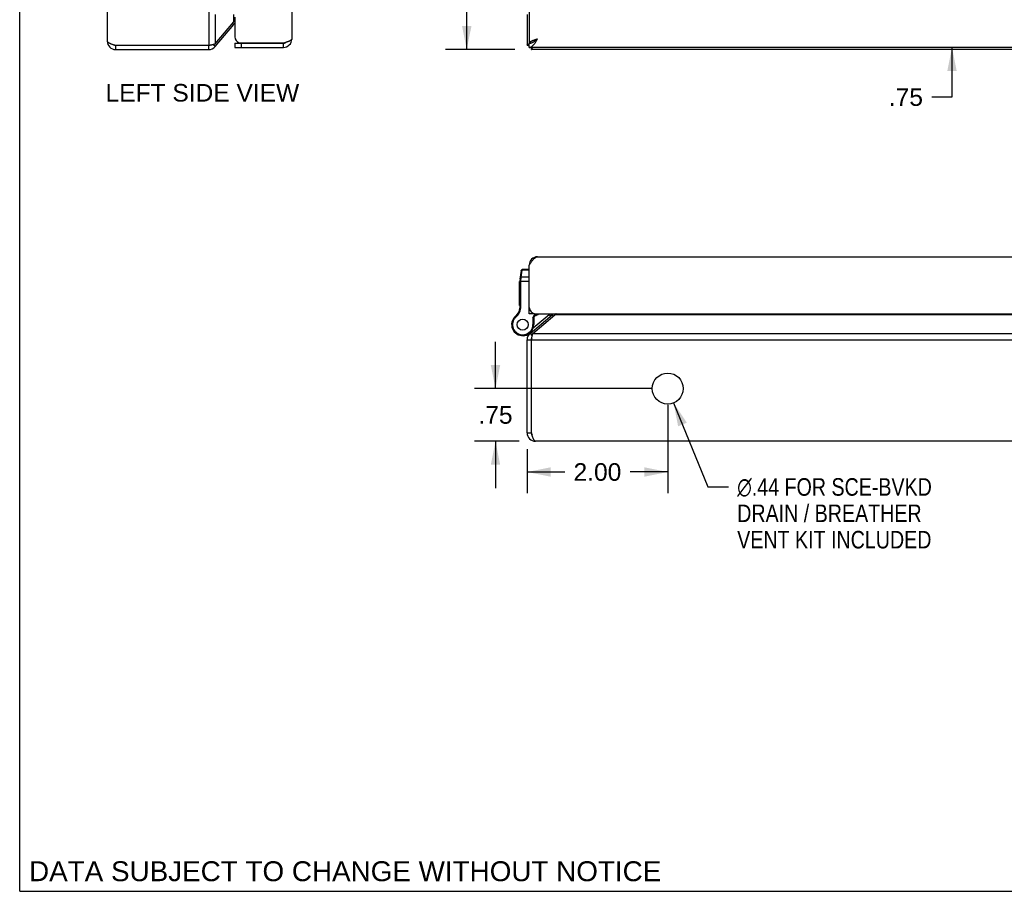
# Model space of a CAD drawing. Header units: inches. Extents: x 0 to 56.7, y 0 to 36.7.
# Tile 1 of 11: x 0 to 14, y 0 to 12.4. Entities that reach past the tile are written whole.
import ezdxf

# ---------------------------------------------------------------- set-up
doc = ezdxf.new("R2010")
doc.units = ezdxf.units.IN
doc.header["$LTSCALE"] = 3.116667
doc.header["$MEASUREMENT"] = 0
doc.layers.get('0').update_dxf_attribs({"linetype": 'CONTINUOUS'})
doc.layers.add('02___PRT_ALL_AXES', color=7, linetype='CONTINUOUS')
doc.layers.add('DIMENSIONS', color=7, linetype='CONTINUOUS')
doc.styles.get("Standard").update_dxf_attribs({"font": 'arial.ttf'})
doc.styles.add('TEXTSTYLE_1', font='gdt', dxfattribs={"width": 0.8})
doc.dimstyles.new('DIMSTYLE_1', dxfattribs={"dimtxt": 0.25, "dimasz": 0.333333, "dimexe": 0.09, "dimexo": 0.07, "dimgap": 0.0375, "dimtad": 0, "dimtih": 1, "dimtoh": 1, "dimzin": 4, "dimdsep": 46, "dimtxsty": 'Standard', "dimblk": '_FILLED', "dimblk1": '_FILLED', "dimblk2": '_FILLED', "dimcen": 0.09, "dimazin": 1, "dimtfac": 1, "dimtofl": 0, "dimtmove": 0, "dimatfit": 3, "dimldrblk": '_FILLED', "dimfxl": 0, "dimtolj": 1, "dimtzin": 4, "dimarcsym": 0})
doc.dimstyles.new('DIMSTYLE_3', dxfattribs={"dimtxt": 0.25, "dimasz": 0.333333, "dimexe": 0.09, "dimexo": 0.07, "dimgap": 0.09, "dimtad": 0, "dimtih": 1, "dimtoh": 1, "dimzin": 4, "dimdsep": 46, "dimtxsty": 'Standard', "dimblk": '_FILLED', "dimblk1": '_FILLED', "dimblk2": '_FILLED', "dimcen": 0.09, "dimazin": 1, "dimtfac": 1, "dimtofl": 0, "dimtmove": 0, "dimatfit": 1, "dimldrblk": '_FILLED', "dimfxl": 0, "dimtolj": 1, "dimtzin": 4, "dimarcsym": 0})

# ---------------------------------------------------------------- blocks, each defined once
blk = doc.blocks.new('_FILLED')
at = {"color": 0, "linetype": 'ByBlock'}
blk.add_solid([(0, 0), (-1, 0.2), (-1, -0.2)], dxfattribs=at)
blk = doc.blocks.new('*D6')
at = {"layer": 'DIMENSIONS', "color": 2, "linetype": 'Continuous'}
for p, q in [((7.044, 25.98), (6.059, 25.98)), ((6.359, 25.98), (6.359, 19.23)), ((6.359, 11.98), (6.359, 18.73)), ((7.044, 11.98), (6.059, 11.98))]:
    blk.add_line(p, q, dxfattribs=at)
at = {"layer": 'DIMENSIONS', "color": 2, "linetype": 'Continuous', "xscale": 0.3333333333, "yscale": 0.3333333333, "zscale": 0.3333333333}
for p, rotation in [((6.359, 25.98), 90), ((6.359, 11.98), 270)]:
    blk.add_blockref('_FILLED', p, dxfattribs=dict(at, rotation=rotation))
at = {"layer": 'DIMENSIONS', "color": 2, "linetype": 'Continuous', "insert": (6.359, 19.105), "char_height": 0.25, "width": 0.87361, "attachment_point": 2, "line_spacing_factor": 0.9}
blk.add_mtext('14.00', dxfattribs=at)
blk = doc.blocks.new('*D18')
at = {"layer": 'DIMENSIONS', "color": 2, "linetype": 'Continuous'}
for p, q in [((7.247, 15.372), (6.581, 15.372)), ((7.997, 15.372), (8.627, 15.372))]:
    blk.add_line(p, q, dxfattribs=at)
at = {"layer": 'DIMENSIONS', "color": 2, "linetype": 'Continuous', "xscale": 0.3333333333, "yscale": 0.3333333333, "zscale": 0.3333333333}
blk.add_blockref('_FILLED', (7.247, 15.372), dxfattribs=at)
at = {"layer": 'DIMENSIONS', "color": 2, "linetype": 'Continuous', "xscale": 0.3333333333, "yscale": 0.3333333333, "zscale": 0.3333333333, "rotation": 180}
blk.add_blockref('_FILLED', (7.997, 15.372), dxfattribs=at)
at = {"layer": 'DIMENSIONS', "color": 2, "linetype": 'Continuous', "insert": (8.752, 15.497), "char_height": 0.25, "width": 0.48513, "attachment_point": 1, "line_spacing_factor": 0.9}
blk.add_mtext('.75', dxfattribs=at)
blk = doc.blocks.new('*D20')
at = {"layer": 'DIMENSIONS', "color": 2, "linetype": 'Continuous'}
for p, q in [((13.261, 12.76), (13.261, 13.427)), ((13.261, 12.01), (13.261, 11.304)), ((13.261, 11.304), (12.973, 11.304))]:
    blk.add_line(p, q, dxfattribs=at)
at = {"layer": 'DIMENSIONS', "color": 2, "linetype": 'Continuous', "xscale": 0.3333333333, "yscale": 0.3333333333, "zscale": 0.3333333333}
for p, rotation in [((13.261, 12.76), 270), ((13.261, 12.01), 90)]:
    blk.add_blockref('_FILLED', p, dxfattribs=dict(at, rotation=rotation))
at = {"layer": 'DIMENSIONS', "color": 2, "linetype": 'Continuous', "insert": (12.848, 11.429), "char_height": 0.25, "width": 0.48513, "attachment_point": 3, "line_spacing_factor": 0.9}
blk.add_mtext('.75', dxfattribs=at)
blk = doc.blocks.new('*D23')
at = {"layer": 'DIMENSIONS', "color": 2, "linetype": 'Continuous'}
for p, q in [((9.218, 6.922), (9.218, 5.668)), ((7.218, 6.292), (7.218, 5.668)), ((7.218, 5.968), (7.753, 5.968)), ((9.218, 5.968), (8.682, 5.968))]:
    blk.add_line(p, q, dxfattribs=at)
at = {"layer": 'DIMENSIONS', "color": 2, "linetype": 'Continuous', "xscale": 0.3333333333, "yscale": 0.3333333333, "zscale": 0.3333333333, "rotation": 180}
blk.add_blockref('_FILLED', (7.218, 5.968), dxfattribs=at)
at = {"layer": 'DIMENSIONS', "color": 2, "linetype": 'Continuous', "xscale": 0.3333333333, "yscale": 0.3333333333, "zscale": 0.3333333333}
blk.add_blockref('_FILLED', (9.218, 5.968), dxfattribs=at)
at = {"layer": 'DIMENSIONS', "color": 2, "linetype": 'Continuous', "insert": (8.218, 6.093), "char_height": 0.25, "width": 0.67937, "attachment_point": 2, "line_spacing_factor": 0.9}
blk.add_mtext('2.00', dxfattribs=at)
blk = doc.blocks.new('*D24')
at = {"layer": 'DIMENSIONS', "color": 2, "linetype": 'Continuous'}
for p, q in [((6.768, 7.155), (6.768, 7.822)), ((8.984, 7.155), (6.468, 7.155)), ((7.104, 6.405), (6.468, 6.405)), ((6.768, 6.405), (6.768, 5.739))]:
    blk.add_line(p, q, dxfattribs=at)
at = {"layer": 'DIMENSIONS', "color": 2, "linetype": 'Continuous', "xscale": 0.3333333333, "yscale": 0.3333333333, "zscale": 0.3333333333}
for p, rotation in [((6.768, 7.155), 270), ((6.768, 6.405), 90)]:
    blk.add_blockref('_FILLED', p, dxfattribs=dict(at, rotation=rotation))
at = {"layer": 'DIMENSIONS', "color": 2, "linetype": 'Continuous', "insert": (6.768, 6.905), "char_height": 0.25, "width": 0.48513, "attachment_point": 2, "line_spacing_factor": 0.9}
blk.add_mtext('.75', dxfattribs=at)
blk = doc.blocks.new('*D25')
at = {"layer": 'DIMENSIONS', "color": 2, "linetype": 'Continuous'}
for p, q in [((9.301, 6.952), (9.79, 5.755)), ((9.79, 5.755), (10.081, 5.755))]:
    blk.add_line(p, q, dxfattribs=at)
at = {"layer": 'DIMENSIONS', "color": 2, "linetype": 'Continuous', "xscale": 0.3333333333, "yscale": 0.3333333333, "zscale": 0.3333333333, "rotation": 112.2186158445}
blk.add_blockref('_FILLED', (9.301, 6.952), dxfattribs=at)
at = {"layer": 'DIMENSIONS', "color": 2, "linetype": 'Continuous', "insert": (10.206, 5.88), "char_height": 0.25, "width": 3.52943, "attachment_point": 1, "line_spacing_factor": 0.9, "style": 'TEXTSTYLE_1'}
blk.add_mtext('{\\fgdt;n}\\fArial;.44 FOR SCE-BVKD\\PDRAIN / BREATHER\\PVENT KIT INCLUDED', dxfattribs=at)

msp = doc.modelspace()

# ---------------------------------------------------------------- linework, layer by layer
at = {"color": 7, "linetype": 'Continuous'}
for p, q in [((0, 0), (0, 36.6667)), ((3.0441, 12.3366), (3.0251, 12.3525)), ((2.7812, 12.0232), (2.7463, 12.0525)), ((3.0604, 12.0703), (3.7504, 12.0703)), ((3.0604, 12.0703), (3.0604, 12.0103)), ((3.1504, 12.0703), (3.1504, 12.0103)), ((3.7504, 12.0103), (3.7504, 12.0703)), ((7.2472, 12.0103), (7.2472, 12.0703)), ((7.2482, 12.0753), (7.2786, 12.0753)), ((1.3652, 11.9803), (1.3652, 12.0403)), ((2.6892, 11.9803), (2.6892, 12.0403)), ((7.2178, 12.0403), (7.2472, 12.0403)), ((7.2778, 11.9803), (7.2778, 12.0103)), ((7.1184, 8.7144), (7.1356, 8.8376)), ((7.1336, 8.741), (7.1478, 8.8422)), ((7.1478, 8.8422), (7.1485, 8.8488)), ((7.2472, 8.8422), (7.1478, 8.8422)), ((7.2472, 8.8488), (7.1485, 8.8488)), ((7.2482, 8.9261), (7.2565, 8.925)), ((7.1172, 8.3205), (7.1172, 8.6971)), ((7.1172, 8.6851), (7.2472, 8.6851)), ((7.1264, 8.7), (7.1268, 8.7001)), ((7.1268, 8.7001), (7.1272, 8.7001)), ((7.1272, 8.7001), (7.1276, 8.7001)), ((7.1276, 8.7001), (7.128, 8.7001)), ((7.128, 8.7001), (7.1285, 8.7002)), ((7.1285, 8.7002), (7.1289, 8.7002)), ((7.1289, 8.7002), (7.1293, 8.7002)), ((7.1293, 8.7002), (7.1298, 8.7002)), ((7.1298, 8.7002), (7.1302, 8.7002)), ((7.1302, 8.7034), (7.1303, 8.7047)), ((7.1302, 8.7021), (7.1302, 8.7034)), ((7.1302, 8.7008), (7.1302, 8.7021)), ((7.1302, 8.3205), (7.1302, 8.7008)), ((7.1303, 8.7072), (7.1304, 8.7084)), ((7.1303, 8.7059), (7.1303, 8.7072)), ((7.1303, 8.7047), (7.1303, 8.7059)), ((7.1304, 8.7084), (7.1305, 8.7097)), ((7.1305, 8.7109), (7.1306, 8.7121)), ((7.1305, 8.7097), (7.1305, 8.7109)), ((7.1306, 8.7121), (7.1307, 8.7133)), ((7.1307, 8.7133), (7.1308, 8.7145)), ((7.1308, 8.7145), (7.1309, 8.7157)), ((7.1309, 8.7157), (7.131, 8.7169)), ((7.131, 8.7169), (7.1311, 8.7181)), ((7.1311, 8.7181), (7.1312, 8.7192)), ((7.1312, 8.7192), (7.1336, 8.741)), ((7.2472, 8.741), (7.1336, 8.741)), ((7.1157, 8.3013), (7.1286, 8.2993)), ((7.1172, 8.3205), (7.1302, 8.3205)), ((7.2472, 8.2809), (7.2523, 8.2809)), ((7.0189, 8.1446), (7.0189, 8.1447)), ((7.0189, 8.1447), (7.0301, 8.1381)), ((7.0189, 8.1446), (7.0301, 8.1381)), ((7.0301, 8.1381), (7.0301, 8.1381)), ((7.0488, 8.1806), (7.0573, 8.1708)), ((7.3072, 8.2205), (7.2472, 8.2205)), ((7.2994, 8.1634), (7.3293, 8.2208)), ((7.2994, 8.1634), (7.2994, 8.0653)), ((7.3124, 8.1602), (7.2994, 8.1634)), ((7.305, 8.0176), (7.5309, 8.2071)), ((7.3072, 8.2256), (7.3072, 8.2205)), ((7.3124, 8.1602), (7.3437, 8.2205)), ((7.3124, 8.1602), (7.3124, 8.0653)), ((7.5309, 8.2071), (7.5501, 8.1841)), ((7.574, 8.2041), (7.5899, 8.1851)), ((7.3124, 8.0653), (7.2994, 8.0653)), ((7.2123, 7.9186), (7.2127, 7.9187)), ((7.2178, 7.8493), (7.2778, 7.8493)), ((7.2606, 7.9412), (7.2899, 7.9063)), ((7.2792, 7.9686), (7.285, 7.9617)), ((7.2178, 6.5252), (7.2778, 6.5252)), ((0, 0), (56.6667, 0))]:
    msp.add_line(p, q, dxfattribs=at)
at = {"color": 3, "linetype": 'Continuous'}
for p, q in [((2.6892, 25.9203), (2.6892, 12.0403)), ((1.2452, 25.8603), (1.2452, 12.1003)), ((3.8704, 25.8303), (3.8704, 12.1303)), ((7.2472, 25.8853), (7.2472, 12.0753)), ((2.7812, 12.4803), (2.7812, 12.0618)), ((3.0441, 12.3751), (3.0441, 12.4803)), ((7.2178, 12.4803), (7.2178, 12.0403)), ((2.7812, 12.0618), (3.0441, 12.3751)), ((2.7812, 12.0232), (3.0441, 12.3366)), ((3.0604, 12.4403), (3.0604, 12.1603)), ((3.1209, 12.0753), (3.7661, 12.0753)), ((7.2482, 12.0753), (7.2472, 12.0753)), ((7.2725, 12.0736), (7.2742, 12.0753)), ((1.3652, 12.0403), (2.6892, 12.0403)), ((1.3652, 11.9803), (2.6892, 11.9803)), ((2.6892, 12.0403), (2.7023, 12.043)), ((3.0604, 12.0103), (3.7504, 12.0103)), ((25.1872, 12.0103), (7.2472, 12.0103)), ((25.1578, 11.9803), (7.2778, 11.9803)), ((7.3672, 9.0305), (25.0672, 9.0305)), ((7.2472, 8.2205), (7.2472, 8.9105)), ((7.2606, 7.9412), (7.574, 8.2041)), ((7.2992, 7.9412), (7.6126, 8.2041)), ((7.3372, 8.2205), (25.0972, 8.2205)), ((24.823, 8.2041), (7.6126, 8.2041)), ((7.2178, 6.5252), (7.2178, 7.8493)), ((7.2778, 6.5252), (7.2778, 7.8493)), ((7.2778, 7.8493), (25.1578, 7.8493)), ((7.2992, 7.9412), (25.1363, 7.9412)), ((25.0978, 6.4052), (7.3378, 6.4052))]:
    msp.add_line(p, q, dxfattribs=at)
for points in [[(3.0604, 12.3926), (3.0571, 12.3894), (3.0535, 12.3858), (3.0502, 12.3823), (3.047, 12.3787), (3.0441, 12.3751)], [(1.2452, 12.1003), (1.2454, 12.098), (1.2461, 12.0957), (1.2472, 12.0934), (1.2487, 12.0911), (1.2506, 12.0888), (1.253, 12.0865), (1.2558, 12.0842), (1.259, 12.0819), (1.2625, 12.0796), (1.2664, 12.0773), (1.2707, 12.075), (1.2754, 12.0726), (1.2803, 12.0703), (1.2856, 12.068), (1.2912, 12.0657), (1.297, 12.0634), (1.3031, 12.0611), (1.3094, 12.0588), (1.316, 12.0565), (1.3227, 12.0542), (1.3295, 12.0519), (1.3365, 12.0496), (1.3436, 12.0473), (1.3507, 12.045), (1.358, 12.0426), (1.3652, 12.0403)], [(2.7023, 12.043), (2.7088, 12.0444), (2.7152, 12.0457), (2.7216, 12.047), (2.7278, 12.0484), (2.7339, 12.0497), (2.74, 12.0511), (2.7458, 12.0524), (2.7515, 12.0537), (2.757, 12.0551), (2.7623, 12.0564), (2.7674, 12.0577), (2.7722, 12.0591), (2.7768, 12.0604), (2.7812, 12.0618)], [(3.8704, 12.1303), (3.8702, 12.1282), (3.8697, 12.1261), (3.8688, 12.124), (3.8675, 12.1219), (3.8659, 12.1198), (3.8639, 12.1176), (3.8615, 12.1155), (3.8588, 12.1134), (3.8558, 12.1113), (3.8525, 12.1092), (3.8488, 12.1071), (3.8449, 12.105), (3.8407, 12.1028), (3.8361, 12.1007), (3.8314, 12.0986), (3.8263, 12.0965), (3.8211, 12.0944), (3.8156, 12.0923), (3.8099, 12.0901), (3.8041, 12.088), (3.798, 12.0859), (3.7918, 12.0838), (3.7856, 12.0817), (3.7792, 12.0796), (3.7727, 12.0775), (3.7661, 12.0753)], [(7.2178, 12.0403), (7.2179, 12.0417), (7.2185, 12.043), (7.2194, 12.0444), (7.2206, 12.0457), (7.2222, 12.047), (7.2241, 12.0484), (7.2264, 12.0497), (7.229, 12.0511), (7.2319, 12.0524), (7.2352, 12.0537), (7.2387, 12.0551), (7.2425, 12.0564), (7.2467, 12.0577), (7.2472, 12.0579)], [(7.2472, 12.0103), (7.2518, 12.0106), (7.2564, 12.0112), (7.2611, 12.0123), (7.2657, 12.0138), (7.2703, 12.0158), (7.2749, 12.0181), (7.2795, 12.0209), (7.2842, 12.0241), (7.2888, 12.0276), (7.2934, 12.0316), (7.298, 12.0359), (7.3026, 12.0405), (7.3072, 12.0455), (7.3118, 12.0507), (7.3164, 12.0563), (7.321, 12.0621), (7.3257, 12.0682), (7.3303, 12.0746), (7.3349, 12.0811), (7.3395, 12.0878), (7.3441, 12.0946), (7.3487, 12.1016), (7.3534, 12.1087), (7.358, 12.1159), (7.3626, 12.1231), (7.3672, 12.1303)], [(7.3672, 12.1303), (7.3606, 12.1282), (7.354, 12.1261), (7.3474, 12.124), (7.3408, 12.1219), (7.3344, 12.1198), (7.3281, 12.1176), (7.3218, 12.1155), (7.3158, 12.1134), (7.3098, 12.1113), (7.3041, 12.1092), (7.2986, 12.1071), (7.2932, 12.105), (7.2881, 12.1028), (7.2832, 12.1007), (7.2786, 12.0986), (7.2743, 12.0965), (7.2702, 12.0944), (7.2664, 12.0923), (7.263, 12.0901), (7.2599, 12.088), (7.2571, 12.0859), (7.2546, 12.0838), (7.2525, 12.0817), (7.2507, 12.0796), (7.2493, 12.0775), (7.2482, 12.0753)], [(7.2778, 11.9803), (7.2791, 11.9805), (7.2804, 11.981), (7.2818, 11.9819), (7.2831, 11.9832), (7.2845, 11.9848), (7.2858, 11.9867), (7.2871, 11.989), (7.2885, 11.9916), (7.2898, 11.9945), (7.2912, 11.9978), (7.2925, 12.0013), (7.2938, 12.0051), (7.2952, 12.0093), (7.2955, 12.0103)], [(7.2472, 8.9105), (7.2518, 8.9177), (7.2564, 8.9249), (7.2611, 8.9321), (7.2657, 8.9392), (7.2703, 8.9462), (7.2749, 8.953), (7.2795, 8.9597), (7.2842, 8.9662), (7.2888, 8.9725), (7.2934, 8.9786), (7.298, 8.9844), (7.3026, 8.99), (7.3072, 8.9953), (7.3118, 9.0003), (7.3164, 9.0049), (7.321, 9.0092), (7.3257, 9.0131), (7.3303, 9.0167), (7.3349, 9.0199), (7.3395, 9.0227), (7.3441, 9.025), (7.3487, 9.027), (7.3534, 9.0285), (7.358, 9.0296), (7.3626, 9.0302), (7.3672, 9.0305)], [(7.63, 8.2205), (7.6268, 8.2171), (7.6233, 8.2136), (7.6197, 8.2102), (7.6161, 8.2071), (7.6126, 8.2041)], [(7.2778, 7.8493), (7.2804, 7.8623), (7.2818, 7.8688), (7.2831, 7.8753), (7.2845, 7.8816), (7.2858, 7.8878), (7.2871, 7.894), (7.2885, 7.9), (7.2898, 7.9058), (7.2912, 7.9115), (7.2925, 7.917), (7.2938, 7.9223), (7.2952, 7.9274), (7.2965, 7.9323), (7.2979, 7.9369), (7.2992, 7.9412)], [(7.3378, 6.4052), (7.3355, 6.4054), (7.3331, 6.4061), (7.3308, 6.4072), (7.3285, 6.4087), (7.3262, 6.4107), (7.3239, 6.413), (7.3216, 6.4158), (7.3193, 6.419), (7.317, 6.4225), (7.3147, 6.4265), (7.3124, 6.4308), (7.3101, 6.4354), (7.3078, 6.4404), (7.3055, 6.4456), (7.3031, 6.4512), (7.3008, 6.4571), (7.2985, 6.4631), (7.2962, 6.4695), (7.2939, 6.476), (7.2916, 6.4827), (7.2893, 6.4895), (7.287, 6.4965), (7.2847, 6.5036), (7.2824, 6.5108), (7.2801, 6.518), (7.2778, 6.5252)]]:
    msp.add_lwpolyline(points, dxfattribs=at)
at = {"color": 7, "linetype": 'Continuous'}
for points in [[(7.2472, 12.0703), (7.2518, 12.0704), (7.2564, 12.0708), (7.2611, 12.0713), (7.2657, 12.0721), (7.2703, 12.0731), (7.2749, 12.0742), (7.2795, 12.0756), (7.2842, 12.0772), (7.2888, 12.079), (7.2934, 12.081), (7.298, 12.0831), (7.3026, 12.0854), (7.3072, 12.0879), (7.3118, 12.0905), (7.3164, 12.0933), (7.321, 12.0962), (7.3257, 12.0993), (7.3303, 12.1024), (7.3349, 12.1057), (7.3395, 12.1091), (7.3441, 12.1125), (7.3487, 12.116), (7.3534, 12.1195), (7.358, 12.1231), (7.3626, 12.1267), (7.3672, 12.1303)], [(7.3672, 12.1303), (7.3633, 12.1278), (7.3594, 12.1253), (7.3555, 12.1228), (7.3517, 12.1203), (7.3479, 12.1178), (7.3442, 12.1153), (7.3407, 12.1128), (7.3372, 12.1103), (7.3339, 12.1078), (7.3307, 12.1053), (7.3277, 12.1028), (7.3248, 12.1003), (7.3221, 12.0978), (7.3196, 12.0953)], [(7.1349, 8.8323), (7.1349, 8.8325), (7.135, 8.8327), (7.135, 8.8329), (7.1351, 8.8331), (7.1351, 8.8333), (7.1351, 8.8335), (7.1352, 8.8337), (7.1352, 8.8339), (7.1353, 8.834), (7.1354, 8.8342), (7.1354, 8.8344), (7.1355, 8.8346), (7.1356, 8.8348), (7.1356, 8.835), (7.1357, 8.8351), (7.1358, 8.8353), (7.1359, 8.8355), (7.136, 8.8357), (7.1361, 8.8359), (7.1362, 8.836), (7.1363, 8.8362), (7.1364, 8.8364), (7.1365, 8.8365), (7.1366, 8.8367), (7.1367, 8.8369), (7.1368, 8.837), (7.1369, 8.8372), (7.137, 8.8374), (7.1372, 8.8375), (7.1373, 8.8377), (7.1374, 8.8378), (7.1376, 8.838), (7.1377, 8.8381), (7.1378, 8.8383), (7.138, 8.8384), (7.1381, 8.8386), (7.1383, 8.8387), (7.1384, 8.8388), (7.1386, 8.839), (7.1387, 8.8391), (7.1389, 8.8392), (7.139, 8.8394), (7.1392, 8.8395), (7.1394, 8.8396), (7.1395, 8.8397), (7.1397, 8.8399), (7.1399, 8.84), (7.14, 8.8401), (7.1402, 8.8402), (7.1404, 8.8403), (7.1406, 8.8404), (7.1408, 8.8405), (7.141, 8.8406), (7.1411, 8.8407), (7.1413, 8.8408), (7.1415, 8.8409), (7.1417, 8.841), (7.1419, 8.8411), (7.1421, 8.8411), (7.1423, 8.8412), (7.1425, 8.8413), (7.1427, 8.8414), (7.1429, 8.8414), (7.1431, 8.8415), (7.1433, 8.8416), (7.1435, 8.8416), (7.1437, 8.8417), (7.1439, 8.8417), (7.1441, 8.8418), (7.1443, 8.8418), (7.1446, 8.8419), (7.1448, 8.8419), (7.145, 8.842), (7.1452, 8.842), (7.1454, 8.842), (7.1456, 8.8421), (7.1458, 8.8421), (7.146, 8.8421), (7.1463, 8.8421), (7.1465, 8.8421), (7.1467, 8.8421), (7.1469, 8.8422), (7.1471, 8.8422), (7.1474, 8.8422), (7.1476, 8.8422), (7.1478, 8.8422)], [(7.1172, 8.6971), (7.1172, 8.6971), (7.1172, 8.6972), (7.1172, 8.6972), (7.1172, 8.6973), (7.1173, 8.6973), (7.1173, 8.6974), (7.1173, 8.6974), (7.1173, 8.6975), (7.1174, 8.6975), (7.1174, 8.6976), (7.1174, 8.6976), (7.1175, 8.6977), (7.1175, 8.6977), (7.1176, 8.6978), (7.1176, 8.6978), (7.1177, 8.6979), (7.1177, 8.6979), (7.1178, 8.698), (7.1179, 8.698), (7.1179, 8.6981), (7.118, 8.6981), (7.1181, 8.6982), (7.1182, 8.6982), (7.1182, 8.6983), (7.1183, 8.6983), (7.1184, 8.6984), (7.1185, 8.6984), (7.1186, 8.6985), (7.1187, 8.6985), (7.1188, 8.6986), (7.1189, 8.6986), (7.119, 8.6987), (7.1191, 8.6987), (7.1193, 8.6987), (7.1194, 8.6988), (7.1195, 8.6988), (7.1196, 8.6989), (7.1197, 8.6989), (7.1199, 8.699), (7.12, 8.699), (7.1201, 8.699), (7.1203, 8.6991), (7.1204, 8.6991), (7.1206, 8.6992), (7.1207, 8.6992), (7.1209, 8.6992), (7.121, 8.6993), (7.1212, 8.6993), (7.1213, 8.6993), (7.1215, 8.6994), (7.1217, 8.6994), (7.1218, 8.6995), (7.122, 8.6995), (7.1222, 8.6995), (7.1223, 8.6995), (7.1225, 8.6996), (7.1227, 8.6996), (7.1229, 8.6996), (7.123, 8.6997), (7.1232, 8.6997), (7.1234, 8.6997), (7.1236, 8.6998), (7.1238, 8.6998), (7.124, 8.6998), (7.1242, 8.6998), (7.1243, 8.6999), (7.1245, 8.6999), (7.1247, 8.6999), (7.1249, 8.6999), (7.1251, 8.6999), (7.1253, 8.7), (7.1255, 8.7), (7.1257, 8.7), (7.1259, 8.7), (7.1262, 8.7), (7.1264, 8.7)], [(7.1184, 8.7144), (7.1184, 8.7145), (7.1185, 8.7146), (7.1185, 8.7147), (7.1185, 8.7148), (7.1185, 8.715), (7.1186, 8.7151), (7.1186, 8.7152), (7.1187, 8.7153), (7.1187, 8.7154), (7.1188, 8.7155), (7.1188, 8.7156), (7.1189, 8.7157), (7.1189, 8.7158), (7.119, 8.716), (7.1191, 8.7161), (7.1191, 8.7162), (7.1192, 8.7163), (7.1193, 8.7164), (7.1194, 8.7165), (7.1194, 8.7166), (7.1195, 8.7167), (7.1196, 8.7168), (7.1197, 8.7169), (7.1198, 8.717), (7.1199, 8.7171), (7.12, 8.7172), (7.1201, 8.7173), (7.1202, 8.7174), (7.1203, 8.7174), (7.1205, 8.7175), (7.1206, 8.7176), (7.1207, 8.7177), (7.1208, 8.7178), (7.1209, 8.7179), (7.1211, 8.718), (7.1212, 8.718), (7.1213, 8.7181), (7.1215, 8.7182), (7.1216, 8.7183), (7.1218, 8.7184), (7.1219, 8.7184), (7.1221, 8.7185), (7.1222, 8.7186), (7.1224, 8.7186), (7.1225, 8.7187), (7.1227, 8.7188), (7.1228, 8.7188), (7.123, 8.7189), (7.1232, 8.719), (7.1233, 8.719), (7.1235, 8.7191), (7.1237, 8.7191), (7.1239, 8.7192), (7.124, 8.7192), (7.1242, 8.7193), (7.1244, 8.7193), (7.1246, 8.7194), (7.1248, 8.7194), (7.1249, 8.7195), (7.1251, 8.7195), (7.1253, 8.7195), (7.1255, 8.7196), (7.1257, 8.7196), (7.1259, 8.7196), (7.1261, 8.7197), (7.1263, 8.7197), (7.1265, 8.7197), (7.1267, 8.7197), (7.1269, 8.7198), (7.1271, 8.7198), (7.1273, 8.7198), (7.1275, 8.7198), (7.1277, 8.7198), (7.1279, 8.7199), (7.1281, 8.7199), (7.1283, 8.7199), (7.1285, 8.7199), (7.1287, 8.7199), (7.1289, 8.7199), (7.1292, 8.7199), (7.1294, 8.7199), (7.1296, 8.7199), (7.1298, 8.7199), (7.13, 8.7199), (7.1302, 8.7199), (7.1304, 8.7198), (7.1306, 8.7198), (7.1309, 8.7198), (7.1311, 8.7198), (7.1313, 8.7198)], [(7.1208, 8.7312), (7.1208, 8.7314), (7.1208, 8.7316), (7.1209, 8.7318), (7.1209, 8.732), (7.121, 8.7322), (7.121, 8.7324), (7.121, 8.7325), (7.1211, 8.7327), (7.1212, 8.7329), (7.1212, 8.7331), (7.1213, 8.7333), (7.1214, 8.7335), (7.1214, 8.7337), (7.1215, 8.7338), (7.1216, 8.734), (7.1217, 8.7342), (7.1217, 8.7344), (7.1218, 8.7345), (7.1219, 8.7347), (7.122, 8.7349), (7.1221, 8.7351), (7.1222, 8.7352), (7.1223, 8.7354), (7.1224, 8.7356), (7.1225, 8.7357), (7.1227, 8.7359), (7.1228, 8.7361), (7.1229, 8.7362), (7.123, 8.7364), (7.1232, 8.7365), (7.1233, 8.7367), (7.1234, 8.7368), (7.1236, 8.737), (7.1237, 8.7371), (7.1238, 8.7373), (7.124, 8.7374), (7.1241, 8.7376), (7.1243, 8.7377), (7.1244, 8.7378), (7.1246, 8.738), (7.1247, 8.7381), (7.1249, 8.7382), (7.1251, 8.7384), (7.1252, 8.7385), (7.1254, 8.7386), (7.1256, 8.7387), (7.1257, 8.7388), (7.1259, 8.739), (7.1261, 8.7391), (7.1263, 8.7392), (7.1264, 8.7393), (7.1266, 8.7394), (7.1268, 8.7395), (7.127, 8.7396), (7.1272, 8.7397), (7.1274, 8.7398), (7.1276, 8.7398), (7.1278, 8.7399), (7.128, 8.74), (7.1282, 8.7401), (7.1283, 8.7402), (7.1285, 8.7402), (7.1288, 8.7403), (7.129, 8.7404), (7.1292, 8.7404), (7.1294, 8.7405), (7.1296, 8.7406), (7.1298, 8.7406), (7.13, 8.7407), (7.1302, 8.7407), (7.1304, 8.7408), (7.1306, 8.7408), (7.1308, 8.7408), (7.131, 8.7409), (7.1313, 8.7409), (7.1315, 8.7409), (7.1317, 8.741), (7.1319, 8.741), (7.1321, 8.741), (7.1323, 8.741), (7.1326, 8.741), (7.1328, 8.741), (7.133, 8.741), (7.1332, 8.741), (7.1334, 8.741), (7.1336, 8.741)]]:
    msp.add_lwpolyline(points, dxfattribs=at)
at = {"color": 3, "linetype": 'Continuous'}
for centre, radius, start, end in [((3.0901, 12.298), 0.06, 119.61637, 140), ((1.3652, 12.1003), 0.12, 180, 270), ((3.1504, 12.1603), 0.09, 180, 250.81186), ((3.7504, 12.1303), 0.12, 270, 360), ((2.6892, 12.1003), 0.12, 270, 320), ((7.3672, 8.9105), 0.12, 90, 180), ((7.3372, 8.3105), 0.09, 180, 270), ((7.5354, 8.2501), 0.06, 310, 330.38363), ((7.3378, 7.8493), 0.12, 130, 180), ((7.3378, 6.5252), 0.12, 180, 270)]:
    msp.add_arc(centre, radius, start, end, dxfattribs=at)
at = {"color": 7, "linetype": 'Continuous'}
for centre, radius, start, end in [((1.3652, 12.1003), 0.06, 234.21427, 270), ((2.6892, 12.1003), 0.06, 270, 293.10443), ((3.7504, 12.1303), 0.06, 270, 305.73225), ((7.1485, 8.8358), 0.013, 90, 172.02427), ((7.2422, 8.6971), 0.125, 172.03825, 180), ((6.9181, 8.332), 0.2, 310.79327, 351.15991), ((6.9181, 8.332), 0.213, 310.79327, 351.15991), ((6.9922, 8.3205), 0.125, 351.15991, 360), ((6.9922, 8.3205), 0.138, 351.15991, 360), ((7.1549, 8.0653), 0.1575, 149.73501, 360), ((7.1549, 8.0653), 0.1445, 149.73501, 360), ((7.1549, 8.0653), 0.1575, 127.31101, 149.72135), ((7.1416, 8.0731), 0.1421, 130.79327, 149.73501), ((7.1416, 8.0731), 0.1291, 130.79327, 149.73501), ((7.2553, 8.3875), 0.21, 290.29811, 307.31443), ((7.4698, 8.2799), 0.095, 310, 321.27437), ((7.4698, 8.2799), 0.125, 310, 331.61139), ((7.1179, 8.1609), 0.26, 291.378, 310), ((7.3378, 7.8493), 0.06, 156.89557, 180), ((7.3378, 6.5252), 0.06, 180, 215.78573)]:
    msp.add_arc(centre, radius, start, end, dxfattribs=at)
at = {"layer": '02___PRT_ALL_AXES', "color": 7, "linetype": 'Continuous'}
for p, q in [((7.1072, 8.3395), (7.1072, 8.6799)), ((7.1172, 8.6799), (7.1072, 8.6799)), ((7.1172, 8.6797), (7.1072, 8.6797)), ((7.1172, 8.6713), (7.1072, 8.6713)), ((7.1172, 8.6207), (7.1072, 8.6207)), ((7.1172, 8.6123), (7.1072, 8.6123)), ((7.1172, 8.6039), (7.1072, 8.6039)), ((7.1172, 8.5518), (7.1072, 8.5518)), ((7.1172, 8.5434), (7.1072, 8.5434)), ((7.1172, 8.535), (7.1072, 8.535)), ((7.1172, 8.4881), (7.1072, 8.4881)), ((7.1172, 8.4797), (7.1072, 8.4797)), ((7.1172, 8.4713), (7.1072, 8.4713)), ((7.1172, 8.4166), (7.1072, 8.4166)), ((7.1172, 8.4082), (7.1072, 8.4082)), ((7.1172, 8.3998), (7.1072, 8.3998)), ((7.1172, 8.3479), (7.1072, 8.3479)), ((7.1172, 8.3395), (7.1072, 8.3395))]:
    msp.add_line(p, q, dxfattribs=at)
for radius in [0.079, 0.078]:
    msp.add_circle((7.1549, 8.0653), radius, dxfattribs=at)
at = {"layer": '02___PRT_ALL_AXES', "color": 3, "linetype": 'Continuous'}
msp.add_circle((9.2178, 7.1552), 0.22, dxfattribs=at)

# ---------------------------------------------------------------- texts
at = {"layer": 'DIMENSIONS', "color": 2, "linetype": 'Continuous', "attachment_point": 2, "line_spacing_factor": 0.9}
for s, insert, char_height, width in [('LEFT SIDE VIEW', (2.5986, 11.4899), 0.25, 2.749071), ('DATA SUBJECT TO CHANGE WITHOUT NOTICE', (4.6297, 0.4276), 0.283333, 8.976084)]:
    msp.add_mtext(s, dxfattribs=dict(at, insert=insert, char_height=char_height, width=width))

# ---------------------------------------------------------------- dimensions: what is measured, and where the dimension line sits
at = {"layer": 'DIMENSIONS', "color": 2, "linetype": 'Continuous'}
for base, p1, p2, angle, picture, middle in [((6.3593, 25.9803), (7.1144, 11.9803), (7.1144, 25.9803), 90, '*D6', (6.3699, 18.9789)), ((7.2472, 15.3718), (7.9972, 12.7603), (7.2472, 12.0753), 180, '*D18', (9.003, 15.3685)), ((13.2613, 12.0103), (7.9972, 12.7603), (7.3372, 12.0103), 270, '*D20', (12.6133, 11.3011)), ((6.7679, 7.1552), (7.1744, 6.4052), (9.0544, 7.1552), 90, '*D24', (6.7761, 6.777))]:
    dim = msp.add_linear_dim(base=base, p1=p1, p2=p2, angle=angle, dimstyle='DIMSTYLE_1', dxfattribs=at)
    dim.commit()
    dim.dimension.update_dxf_attribs({"geometry": picture, "text_midpoint": middle, "dimtype": 160})
dim = msp.add_diameter_dim_2p(p1=(9.3009, 6.9516), p2=(9.1346, 7.3589), text='%%c<> FOR SCE-BVKD\\PDRAIN / BREATHER\\PVENT KIT INCLUDED', dimstyle='DIMSTYLE_3', override={"dimpost": '<>'}, dxfattribs=at)
dim.commit()
dim.dimension.update_dxf_attribs({"geometry": '*D25', "text_midpoint": (11.9712, 5.3797), "dimtype": 163})
dim = msp.add_linear_dim(base=(9.2178, 5.9677), p1=(7.2178, 6.3619), p2=(9.2178, 6.9919), dimstyle='DIMSTYLE_1', dxfattribs=at)
dim.commit()
dim.dimension.update_dxf_attribs({"geometry": '*D23', "text_midpoint": (8.2146, 5.9663), "dimtype": 160})

doc.saveas('drawing.dxf')
